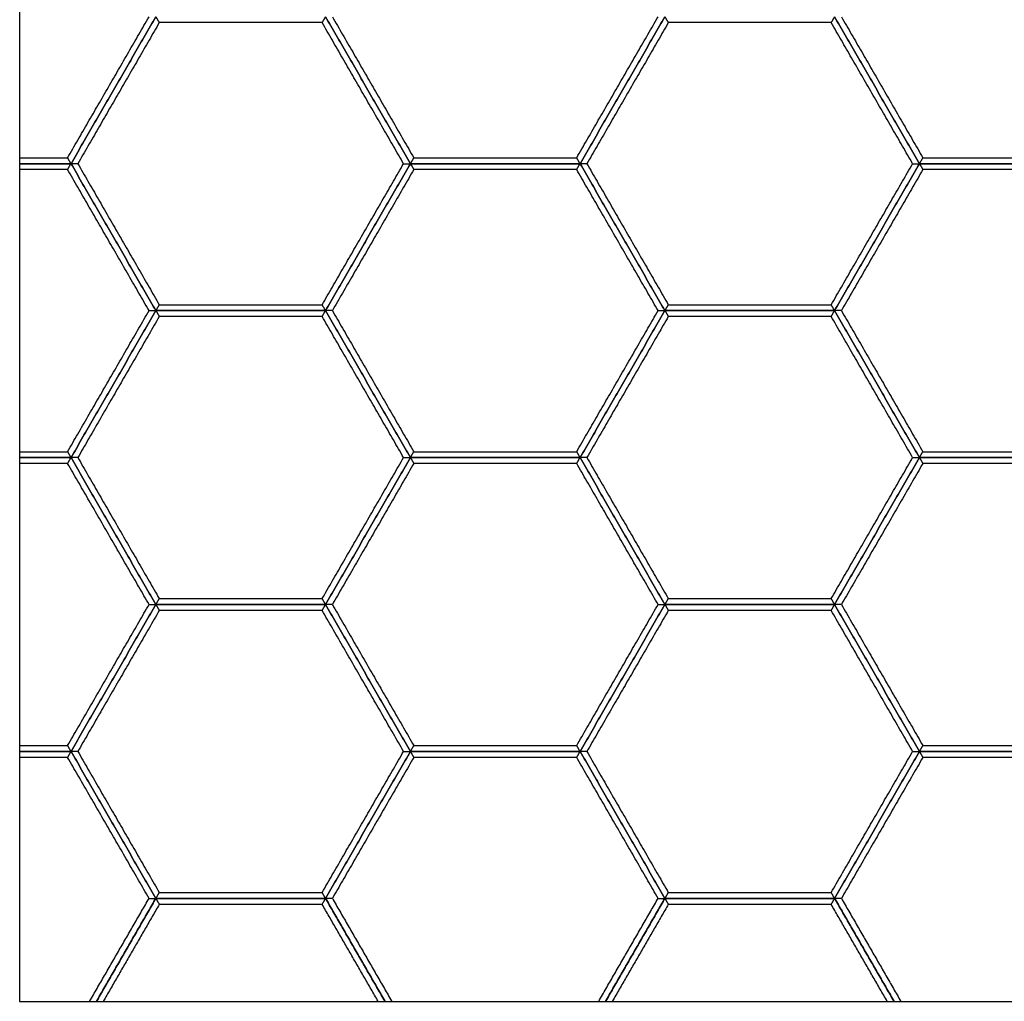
# Model space of a CAD drawing. Header units: millimetres. Extents: x 3126.21 to 3128.22, y 1979.2 to 1983.91.
# Tile 1 of 5: x 3126.21 to 3127.22, y 1979.2 to 1980.21. Entities that reach past the tile are written whole.
import ezdxf

# ---------------------------------------------------------------- set-up
doc = ezdxf.new("R2010")
doc.units = ezdxf.units.MM
doc.layers.add('Make2D', color=7, linetype='Continuous', true_color=0x000000)
doc.layers.add('Make2D$Visible$Curves', color=7, linetype='Continuous', true_color=0x000000)

# ---------------------------------------------------------------- blocks, each defined once
blk = doc.blocks.new('Clematis1')
at = {"layer": 'Make2D'}
blk.add_lwpolyline([(3126.2129, 1979.2036), (3128.2245, 1979.2036), (3128.2245, 1981.2152), (3126.2129, 1981.2152)], close=True, dxfattribs=at)
at = {"layer": 'Make2D$Visible$Curves', "color": 18, "lineweight": -3, "true_color": 0x000000}
for points, degree in [([(3126.2619, 1980.0653), (3126.3035, 1980.1374), (3126.3451, 1980.2094)], 2), ([(3126.2654, 1980.0593), (3126.3087, 1980.1344), (3126.352, 1980.2094)], 2), ([(3126.352, 1980.2094), (3126.3087, 1980.1344), (3126.2654, 1980.0593)], 2), ([(3126.352, 1980.2094), (3126.3522, 1980.2092), (3126.3524, 1980.2088), (3126.3528, 1980.2081), (3126.3532, 1980.2074), (3126.3536, 1980.2067), (3126.354, 1980.2061), (3126.3544, 1980.2054), (3126.3548, 1980.2047), (3126.3551, 1980.2041), (3126.3554, 1980.2036), (3126.3555, 1980.2034)], 3), ([(3126.5219, 1980.2034), (3126.522, 1980.2036), (3126.5223, 1980.2041), (3126.5227, 1980.2047), (3126.5231, 1980.2054), (3126.5234, 1980.2061), (3126.5238, 1980.2067), (3126.5242, 1980.2074), (3126.5246, 1980.2081), (3126.525, 1980.2088), (3126.5252, 1980.2092), (3126.5254, 1980.2094)], 3), ([(3126.5254, 1980.2094), (3126.5687, 1980.1344), (3126.612, 1980.0593)], 2), ([(3126.612, 1980.0593), (3126.5687, 1980.1344), (3126.5254, 1980.2094)], 2), ([(3126.5323, 1980.2094), (3126.5739, 1980.1374), (3126.6155, 1980.0653)], 2), ([(3126.7819, 1980.0653), (3126.8235, 1980.1374), (3126.8651, 1980.2094)], 2), ([(3126.7854, 1980.0593), (3126.8287, 1980.1344), (3126.872, 1980.2094)], 2), ([(3126.872, 1980.2094), (3126.8287, 1980.1344), (3126.7854, 1980.0593)], 2), ([(3126.872, 1980.2094), (3126.8722, 1980.2092), (3126.8724, 1980.2088), (3126.8728, 1980.2081), (3126.8732, 1980.2074), (3126.8736, 1980.2067), (3126.874, 1980.2061), (3126.8744, 1980.2054), (3126.8748, 1980.2047), (3126.8751, 1980.2041), (3126.8754, 1980.2036), (3126.8755, 1980.2034)], 3), ([(3127.0419, 1980.2034), (3127.042, 1980.2036), (3127.0423, 1980.2041), (3127.0427, 1980.2047), (3127.0431, 1980.2054), (3127.0434, 1980.2061), (3127.0438, 1980.2067), (3127.0442, 1980.2074), (3127.0446, 1980.2081), (3127.045, 1980.2088), (3127.0453, 1980.2092), (3127.0454, 1980.2094)], 3), ([(3127.0454, 1980.2094), (3127.0887, 1980.1344), (3127.132, 1980.0593)], 2), ([(3127.132, 1980.0593), (3127.0887, 1980.1344), (3127.0454, 1980.2094)], 2), ([(3127.0523, 1980.2094), (3127.0939, 1980.1374), (3127.1355, 1980.0653)], 2), ([(3126.3555, 1980.2034), (3126.3139, 1980.1313), (3126.2723, 1980.0593)], 2), ([(3126.5219, 1980.2034), (3126.4387, 1980.2034), (3126.3555, 1980.2034)], 2), ([(3126.6051, 1980.0593), (3126.5635, 1980.1313), (3126.5219, 1980.2034)], 2), ([(3126.8755, 1980.2034), (3126.8339, 1980.1313), (3126.7923, 1980.0593)], 2), ([(3127.0419, 1980.2034), (3126.9587, 1980.2034), (3126.8755, 1980.2034)], 2), ([(3127.1251, 1980.0593), (3127.0835, 1980.1313), (3127.0419, 1980.2034)], 2), ([(3126.2129, 1980.0653), (3126.2374, 1980.0653), (3126.2619, 1980.0653)], 2), ([(3126.2129, 1980.0593), (3126.2392, 1980.0593), (3126.2654, 1980.0593)], 2), ([(3126.2654, 1980.0593), (3126.2392, 1980.0593), (3126.2129, 1980.0593)], 2), ([(3126.2654, 1980.0593), (3126.2652, 1980.0595), (3126.265, 1980.06), (3126.2646, 1980.0607), (3126.2642, 1980.0613), (3126.2638, 1980.062), (3126.2634, 1980.0627), (3126.2631, 1980.0633), (3126.2627, 1980.064), (3126.2623, 1980.0647), (3126.262, 1980.0651), (3126.2619, 1980.0653)], 3), ([(3126.2619, 1980.0533), (3126.262, 1980.0535), (3126.2623, 1980.0539), (3126.2627, 1980.0546), (3126.2631, 1980.0553), (3126.2634, 1980.056), (3126.2638, 1980.0566), (3126.2642, 1980.0573), (3126.2646, 1980.058), (3126.265, 1980.0586), (3126.2652, 1980.0591), (3126.2654, 1980.0593)], 3), ([(3126.352, 1979.9092), (3126.3087, 1979.9843), (3126.2654, 1980.0593)], 2), ([(3126.2654, 1980.0593), (3126.3087, 1979.9843), (3126.352, 1979.9092)], 2), ([(3126.2723, 1980.0593), (3126.2721, 1980.0593), (3126.2716, 1980.0593), (3126.2708, 1980.0593), (3126.27, 1980.0593), (3126.2692, 1980.0593), (3126.2685, 1980.0593), (3126.2677, 1980.0593), (3126.2669, 1980.0593), (3126.2662, 1980.0593), (3126.2656, 1980.0593), (3126.2654, 1980.0593)], 3), ([(3126.2723, 1980.0593), (3126.3139, 1979.9873), (3126.3555, 1979.9152)], 2), ([(3126.5219, 1979.9152), (3126.5635, 1979.9873), (3126.6051, 1980.0593)], 2), ([(3126.5254, 1979.9092), (3126.5687, 1979.9843), (3126.612, 1980.0593)], 2), ([(3126.612, 1980.0593), (3126.5687, 1979.9843), (3126.5254, 1979.9092)], 2), ([(3126.6051, 1980.0593), (3126.6053, 1980.0593), (3126.6059, 1980.0593), (3126.6066, 1980.0593), (3126.6074, 1980.0593), (3126.6082, 1980.0593), (3126.6089, 1980.0593), (3126.6097, 1980.0593), (3126.6105, 1980.0593), (3126.6113, 1980.0593), (3126.6118, 1980.0593), (3126.612, 1980.0593)], 3), ([(3126.612, 1980.0593), (3126.6122, 1980.0595), (3126.6124, 1980.06), (3126.6128, 1980.0607), (3126.6132, 1980.0613), (3126.6136, 1980.062), (3126.614, 1980.0627), (3126.6144, 1980.0633), (3126.6148, 1980.064), (3126.6151, 1980.0647), (3126.6154, 1980.0651), (3126.6155, 1980.0653)], 3), ([(3126.612, 1980.0593), (3126.6987, 1980.0593), (3126.7854, 1980.0593)], 2), ([(3126.7854, 1980.0593), (3126.6987, 1980.0593), (3126.612, 1980.0593)], 2), ([(3126.612, 1980.0593), (3126.6122, 1980.0591), (3126.6124, 1980.0586), (3126.6128, 1980.058), (3126.6132, 1980.0573), (3126.6136, 1980.0566), (3126.614, 1980.056), (3126.6144, 1980.0553), (3126.6148, 1980.0546), (3126.6151, 1980.0539), (3126.6154, 1980.0535), (3126.6155, 1980.0533)], 3), ([(3126.6155, 1980.0653), (3126.6987, 1980.0653), (3126.7819, 1980.0653)], 2), ([(3126.7854, 1980.0593), (3126.7852, 1980.0595), (3126.785, 1980.06), (3126.7846, 1980.0607), (3126.7842, 1980.0613), (3126.7838, 1980.062), (3126.7834, 1980.0627), (3126.7831, 1980.0633), (3126.7827, 1980.064), (3126.7823, 1980.0647), (3126.782, 1980.0651), (3126.7819, 1980.0653)], 3), ([(3126.7819, 1980.0533), (3126.782, 1980.0535), (3126.7823, 1980.0539), (3126.7827, 1980.0546), (3126.7831, 1980.0553), (3126.7834, 1980.056), (3126.7838, 1980.0566), (3126.7842, 1980.0573), (3126.7846, 1980.058), (3126.785, 1980.0586), (3126.7852, 1980.0591), (3126.7854, 1980.0593)], 3), ([(3126.872, 1979.9092), (3126.8287, 1979.9843), (3126.7854, 1980.0593)], 2), ([(3126.7854, 1980.0593), (3126.8287, 1979.9843), (3126.872, 1979.9092)], 2), ([(3126.7923, 1980.0593), (3126.7921, 1980.0593), (3126.7916, 1980.0593), (3126.7908, 1980.0593), (3126.79, 1980.0593), (3126.7893, 1980.0593), (3126.7885, 1980.0593), (3126.7877, 1980.0593), (3126.7869, 1980.0593), (3126.7862, 1980.0593), (3126.7856, 1980.0593), (3126.7854, 1980.0593)], 3), ([(3126.7923, 1980.0593), (3126.8339, 1979.9873), (3126.8755, 1979.9152)], 2), ([(3127.0419, 1979.9152), (3127.0835, 1979.9873), (3127.1251, 1980.0593)], 2), ([(3127.0454, 1979.9092), (3127.0887, 1979.9843), (3127.132, 1980.0593)], 2), ([(3127.132, 1980.0593), (3127.0887, 1979.9843), (3127.0454, 1979.9092)], 2), ([(3127.1251, 1980.0593), (3127.1253, 1980.0593), (3127.1259, 1980.0593), (3127.1266, 1980.0593), (3127.1274, 1980.0593), (3127.1282, 1980.0593), (3127.129, 1980.0593), (3127.1297, 1980.0593), (3127.1305, 1980.0593), (3127.1313, 1980.0593), (3127.1318, 1980.0593), (3127.132, 1980.0593)], 3), ([(3127.132, 1980.0593), (3127.1322, 1980.0595), (3127.1324, 1980.06), (3127.1328, 1980.0607), (3127.1332, 1980.0613), (3127.1336, 1980.062), (3127.134, 1980.0627), (3127.1344, 1980.0633), (3127.1348, 1980.064), (3127.1351, 1980.0647), (3127.1354, 1980.0651), (3127.1355, 1980.0653)], 3), ([(3127.132, 1980.0593), (3127.2187, 1980.0593), (3127.3054, 1980.0593)], 2), ([(3127.3054, 1980.0593), (3127.2187, 1980.0593), (3127.132, 1980.0593)], 2), ([(3127.132, 1980.0593), (3127.1322, 1980.0591), (3127.1324, 1980.0586), (3127.1328, 1980.058), (3127.1332, 1980.0573), (3127.1336, 1980.0566), (3127.134, 1980.056), (3127.1344, 1980.0553), (3127.1348, 1980.0546), (3127.1351, 1980.0539), (3127.1354, 1980.0535), (3127.1355, 1980.0533)], 3), ([(3127.1355, 1980.0653), (3127.2187, 1980.0653), (3127.3019, 1980.0653)], 2), ([(3126.2619, 1980.0533), (3126.2374, 1980.0533), (3126.2129, 1980.0533)], 2), ([(3126.3451, 1979.9092), (3126.3035, 1979.9812), (3126.2619, 1980.0533)], 2), ([(3126.6155, 1980.0533), (3126.5739, 1979.9812), (3126.5323, 1979.9092)], 2), ([(3126.7819, 1980.0533), (3126.6987, 1980.0533), (3126.6155, 1980.0533)], 2), ([(3126.8651, 1979.9092), (3126.8235, 1979.9812), (3126.7819, 1980.0533)], 2), ([(3127.1355, 1980.0533), (3127.0939, 1979.9812), (3127.0523, 1979.9092)], 2), ([(3127.3019, 1980.0533), (3127.2187, 1980.0533), (3127.1355, 1980.0533)], 2), ([(3126.2619, 1979.7651), (3126.3035, 1979.8372), (3126.3451, 1979.9092)], 2), ([(3126.2654, 1979.7591), (3126.3087, 1979.8341), (3126.352, 1979.9092)], 2), ([(3126.352, 1979.9092), (3126.3087, 1979.8341), (3126.2654, 1979.7591)], 2), ([(3126.3451, 1979.9092), (3126.3453, 1979.9092), (3126.3458, 1979.9092), (3126.3466, 1979.9092), (3126.3474, 1979.9092), (3126.3482, 1979.9092), (3126.3489, 1979.9092), (3126.3497, 1979.9092), (3126.3505, 1979.9092), (3126.3513, 1979.9092), (3126.3518, 1979.9092), (3126.352, 1979.9092)], 3), ([(3126.352, 1979.9092), (3126.3522, 1979.9094), (3126.3524, 1979.9099), (3126.3528, 1979.9105), (3126.3532, 1979.9112), (3126.3536, 1979.9119), (3126.354, 1979.9126), (3126.3544, 1979.9132), (3126.3548, 1979.9139), (3126.3551, 1979.9146), (3126.3554, 1979.915), (3126.3555, 1979.9152)], 3), ([(3126.5254, 1979.9092), (3126.4387, 1979.9092), (3126.352, 1979.9092)], 2), ([(3126.352, 1979.9092), (3126.3522, 1979.909), (3126.3524, 1979.9085), (3126.3528, 1979.9079), (3126.3532, 1979.9072), (3126.3536, 1979.9065), (3126.354, 1979.9058), (3126.3544, 1979.9052), (3126.3548, 1979.9045), (3126.3551, 1979.9038), (3126.3554, 1979.9034), (3126.3555, 1979.9032)], 3), ([(3126.352, 1979.9092), (3126.4387, 1979.9092), (3126.5254, 1979.9092)], 2), ([(3126.3555, 1979.9152), (3126.4387, 1979.9152), (3126.5219, 1979.9152)], 2), ([(3126.5254, 1979.9092), (3126.5252, 1979.9094), (3126.525, 1979.9099), (3126.5246, 1979.9105), (3126.5242, 1979.9112), (3126.5238, 1979.9119), (3126.5234, 1979.9126), (3126.5231, 1979.9132), (3126.5227, 1979.9139), (3126.5223, 1979.9146), (3126.522, 1979.915), (3126.5219, 1979.9152)], 3), ([(3126.5219, 1979.9032), (3126.522, 1979.9034), (3126.5223, 1979.9038), (3126.5227, 1979.9045), (3126.5231, 1979.9052), (3126.5234, 1979.9058), (3126.5238, 1979.9065), (3126.5242, 1979.9072), (3126.5246, 1979.9079), (3126.525, 1979.9085), (3126.5252, 1979.909), (3126.5254, 1979.9092)], 3), ([(3126.612, 1979.7591), (3126.5687, 1979.8341), (3126.5254, 1979.9092)], 2), ([(3126.5254, 1979.9092), (3126.5687, 1979.8341), (3126.612, 1979.7591)], 2), ([(3126.5323, 1979.9092), (3126.5321, 1979.9092), (3126.5316, 1979.9092), (3126.5308, 1979.9092), (3126.53, 1979.9092), (3126.5292, 1979.9092), (3126.5285, 1979.9092), (3126.5277, 1979.9092), (3126.5269, 1979.9092), (3126.5262, 1979.9092), (3126.5256, 1979.9092), (3126.5254, 1979.9092)], 3), ([(3126.5323, 1979.9092), (3126.5739, 1979.8372), (3126.6155, 1979.7651)], 2), ([(3126.7819, 1979.7651), (3126.8235, 1979.8372), (3126.8651, 1979.9092)], 2), ([(3126.7854, 1979.7591), (3126.8287, 1979.8341), (3126.872, 1979.9092)], 2), ([(3126.872, 1979.9092), (3126.8287, 1979.8341), (3126.7854, 1979.7591)], 2), ([(3126.8651, 1979.9092), (3126.8653, 1979.9092), (3126.8659, 1979.9092), (3126.8666, 1979.9092), (3126.8674, 1979.9092), (3126.8682, 1979.9092), (3126.8689, 1979.9092), (3126.8697, 1979.9092), (3126.8705, 1979.9092), (3126.8713, 1979.9092), (3126.8718, 1979.9092), (3126.872, 1979.9092)], 3), ([(3126.872, 1979.9092), (3126.8722, 1979.9094), (3126.8724, 1979.9099), (3126.8728, 1979.9105), (3126.8732, 1979.9112), (3126.8736, 1979.9119), (3126.874, 1979.9126), (3126.8744, 1979.9132), (3126.8748, 1979.9139), (3126.8751, 1979.9146), (3126.8754, 1979.915), (3126.8755, 1979.9152)], 3), ([(3127.0454, 1979.9092), (3126.9587, 1979.9092), (3126.872, 1979.9092)], 2), ([(3126.872, 1979.9092), (3126.8722, 1979.909), (3126.8724, 1979.9085), (3126.8728, 1979.9079), (3126.8732, 1979.9072), (3126.8736, 1979.9065), (3126.874, 1979.9058), (3126.8744, 1979.9052), (3126.8748, 1979.9045), (3126.8751, 1979.9038), (3126.8754, 1979.9034), (3126.8755, 1979.9032)], 3), ([(3126.872, 1979.9092), (3126.9587, 1979.9092), (3127.0454, 1979.9092)], 2), ([(3126.8755, 1979.9152), (3126.9587, 1979.9152), (3127.0419, 1979.9152)], 2), ([(3127.0454, 1979.9092), (3127.0453, 1979.9094), (3127.045, 1979.9099), (3127.0446, 1979.9105), (3127.0442, 1979.9112), (3127.0438, 1979.9119), (3127.0434, 1979.9126), (3127.0431, 1979.9132), (3127.0427, 1979.9139), (3127.0423, 1979.9146), (3127.042, 1979.915), (3127.0419, 1979.9152)], 3), ([(3127.0419, 1979.9032), (3127.042, 1979.9034), (3127.0423, 1979.9038), (3127.0427, 1979.9045), (3127.0431, 1979.9052), (3127.0434, 1979.9058), (3127.0438, 1979.9065), (3127.0442, 1979.9072), (3127.0446, 1979.9079), (3127.045, 1979.9085), (3127.0453, 1979.909), (3127.0454, 1979.9092)], 3), ([(3127.132, 1979.7591), (3127.0887, 1979.8341), (3127.0454, 1979.9092)], 2), ([(3127.0454, 1979.9092), (3127.0887, 1979.8341), (3127.132, 1979.7591)], 2), ([(3127.0523, 1979.9092), (3127.0521, 1979.9092), (3127.0516, 1979.9092), (3127.0508, 1979.9092), (3127.05, 1979.9092), (3127.0493, 1979.9092), (3127.0485, 1979.9092), (3127.0477, 1979.9092), (3127.0469, 1979.9092), (3127.0462, 1979.9092), (3127.0456, 1979.9092), (3127.0454, 1979.9092)], 3), ([(3127.0523, 1979.9092), (3127.0939, 1979.8372), (3127.1355, 1979.7651)], 2), ([(3126.3555, 1979.9032), (3126.3139, 1979.8311), (3126.2723, 1979.7591)], 2), ([(3126.5219, 1979.9032), (3126.4387, 1979.9032), (3126.3555, 1979.9032)], 2), ([(3126.6051, 1979.7591), (3126.5635, 1979.8311), (3126.5219, 1979.9032)], 2), ([(3126.8755, 1979.9032), (3126.8339, 1979.8311), (3126.7923, 1979.7591)], 2), ([(3127.0419, 1979.9032), (3126.9587, 1979.9032), (3126.8755, 1979.9032)], 2), ([(3127.1251, 1979.7591), (3127.0835, 1979.8311), (3127.0419, 1979.9032)], 2), ([(3126.2129, 1979.7651), (3126.2374, 1979.7651), (3126.2619, 1979.7651)], 2), ([(3126.2129, 1979.7591), (3126.2392, 1979.7591), (3126.2654, 1979.7591)], 2), ([(3126.2654, 1979.7591), (3126.2392, 1979.7591), (3126.2129, 1979.7591)], 2), ([(3126.2654, 1979.7591), (3126.2652, 1979.7593), (3126.265, 1979.7598), (3126.2646, 1979.7604), (3126.2642, 1979.7611), (3126.2638, 1979.7618), (3126.2634, 1979.7624), (3126.2631, 1979.7631), (3126.2627, 1979.7638), (3126.2623, 1979.7645), (3126.262, 1979.7649), (3126.2619, 1979.7651)], 3), ([(3126.2619, 1979.7531), (3126.262, 1979.7533), (3126.2623, 1979.7537), (3126.2627, 1979.7544), (3126.2631, 1979.7551), (3126.2634, 1979.7557), (3126.2638, 1979.7564), (3126.2642, 1979.7571), (3126.2646, 1979.7577), (3126.265, 1979.7584), (3126.2652, 1979.7589), (3126.2654, 1979.7591)], 3), ([(3126.2654, 1979.7591), (3126.3087, 1979.684), (3126.352, 1979.609)], 2), ([(3126.2723, 1979.7591), (3126.2721, 1979.7591), (3126.2716, 1979.7591), (3126.2708, 1979.7591), (3126.27, 1979.7591), (3126.2692, 1979.7591), (3126.2685, 1979.7591), (3126.2677, 1979.7591), (3126.2669, 1979.7591), (3126.2662, 1979.7591), (3126.2656, 1979.7591), (3126.2654, 1979.7591)], 3), ([(3126.352, 1979.609), (3126.3087, 1979.684), (3126.2654, 1979.7591)], 2), ([(3126.2723, 1979.7591), (3126.3139, 1979.687), (3126.3555, 1979.615)], 2), ([(3126.5219, 1979.615), (3126.5635, 1979.687), (3126.6051, 1979.7591)], 2), ([(3126.5254, 1979.609), (3126.5687, 1979.684), (3126.612, 1979.7591)], 2), ([(3126.612, 1979.7591), (3126.5687, 1979.684), (3126.5254, 1979.609)], 2), ([(3126.6051, 1979.7591), (3126.6053, 1979.7591), (3126.6059, 1979.7591), (3126.6066, 1979.7591), (3126.6074, 1979.7591), (3126.6082, 1979.7591), (3126.6089, 1979.7591), (3126.6097, 1979.7591), (3126.6105, 1979.7591), (3126.6113, 1979.7591), (3126.6118, 1979.7591), (3126.612, 1979.7591)], 3), ([(3126.612, 1979.7591), (3126.6122, 1979.7593), (3126.6124, 1979.7598), (3126.6128, 1979.7604), (3126.6132, 1979.7611), (3126.6136, 1979.7618), (3126.614, 1979.7624), (3126.6144, 1979.7631), (3126.6148, 1979.7638), (3126.6151, 1979.7645), (3126.6154, 1979.7649), (3126.6155, 1979.7651)], 3), ([(3126.612, 1979.7591), (3126.6987, 1979.7591), (3126.7854, 1979.7591)], 2), ([(3126.7854, 1979.7591), (3126.6987, 1979.7591), (3126.612, 1979.7591)], 2), ([(3126.612, 1979.7591), (3126.6122, 1979.7589), (3126.6124, 1979.7584), (3126.6128, 1979.7577), (3126.6132, 1979.7571), (3126.6136, 1979.7564), (3126.614, 1979.7557), (3126.6144, 1979.7551), (3126.6148, 1979.7544), (3126.6151, 1979.7537), (3126.6154, 1979.7533), (3126.6155, 1979.7531)], 3), ([(3126.6155, 1979.7651), (3126.6987, 1979.7651), (3126.7819, 1979.7651)], 2), ([(3126.7854, 1979.7591), (3126.7852, 1979.7593), (3126.785, 1979.7598), (3126.7846, 1979.7604), (3126.7842, 1979.7611), (3126.7838, 1979.7618), (3126.7834, 1979.7624), (3126.7831, 1979.7631), (3126.7827, 1979.7638), (3126.7823, 1979.7645), (3126.782, 1979.7649), (3126.7819, 1979.7651)], 3), ([(3126.7819, 1979.7531), (3126.782, 1979.7533), (3126.7823, 1979.7537), (3126.7827, 1979.7544), (3126.7831, 1979.7551), (3126.7834, 1979.7557), (3126.7838, 1979.7564), (3126.7842, 1979.7571), (3126.7846, 1979.7577), (3126.785, 1979.7584), (3126.7852, 1979.7589), (3126.7854, 1979.7591)], 3), ([(3126.7854, 1979.7591), (3126.8287, 1979.684), (3126.872, 1979.609)], 2), ([(3126.7923, 1979.7591), (3126.7921, 1979.7591), (3126.7916, 1979.7591), (3126.7908, 1979.7591), (3126.79, 1979.7591), (3126.7893, 1979.7591), (3126.7885, 1979.7591), (3126.7877, 1979.7591), (3126.7869, 1979.7591), (3126.7862, 1979.7591), (3126.7856, 1979.7591), (3126.7854, 1979.7591)], 3), ([(3126.872, 1979.609), (3126.8287, 1979.684), (3126.7854, 1979.7591)], 2), ([(3126.7923, 1979.7591), (3126.8339, 1979.687), (3126.8755, 1979.615)], 2), ([(3127.0419, 1979.615), (3127.0835, 1979.687), (3127.1251, 1979.7591)], 2), ([(3127.0454, 1979.609), (3127.0887, 1979.684), (3127.132, 1979.7591)], 2), ([(3127.132, 1979.7591), (3127.0887, 1979.684), (3127.0454, 1979.609)], 2), ([(3127.1251, 1979.7591), (3127.1253, 1979.7591), (3127.1259, 1979.7591), (3127.1266, 1979.7591), (3127.1274, 1979.7591), (3127.1282, 1979.7591), (3127.129, 1979.7591), (3127.1297, 1979.7591), (3127.1305, 1979.7591), (3127.1313, 1979.7591), (3127.1318, 1979.7591), (3127.132, 1979.7591)], 3), ([(3127.132, 1979.7591), (3127.1322, 1979.7593), (3127.1324, 1979.7598), (3127.1328, 1979.7604), (3127.1332, 1979.7611), (3127.1336, 1979.7618), (3127.134, 1979.7624), (3127.1344, 1979.7631), (3127.1348, 1979.7638), (3127.1351, 1979.7645), (3127.1354, 1979.7649), (3127.1355, 1979.7651)], 3), ([(3127.132, 1979.7591), (3127.2187, 1979.7591), (3127.3054, 1979.7591)], 2), ([(3127.3054, 1979.7591), (3127.2187, 1979.7591), (3127.132, 1979.7591)], 2), ([(3127.132, 1979.7591), (3127.1322, 1979.7589), (3127.1324, 1979.7584), (3127.1328, 1979.7577), (3127.1332, 1979.7571), (3127.1336, 1979.7564), (3127.134, 1979.7557), (3127.1344, 1979.7551), (3127.1348, 1979.7544), (3127.1351, 1979.7537), (3127.1354, 1979.7533), (3127.1355, 1979.7531)], 3), ([(3127.1355, 1979.7651), (3127.2187, 1979.7651), (3127.3019, 1979.7651)], 2), ([(3126.2619, 1979.7531), (3126.2374, 1979.7531), (3126.2129, 1979.7531)], 2), ([(3126.3451, 1979.609), (3126.3035, 1979.681), (3126.2619, 1979.7531)], 2), ([(3126.6155, 1979.7531), (3126.5739, 1979.681), (3126.5323, 1979.609)], 2), ([(3126.7819, 1979.7531), (3126.6987, 1979.7531), (3126.6155, 1979.7531)], 2), ([(3126.8651, 1979.609), (3126.8235, 1979.681), (3126.7819, 1979.7531)], 2), ([(3127.1355, 1979.7531), (3127.0939, 1979.681), (3127.0523, 1979.609)], 2), ([(3127.3019, 1979.7531), (3127.2187, 1979.7531), (3127.1355, 1979.7531)], 2), ([(3126.352, 1979.609), (3126.3522, 1979.6092), (3126.3524, 1979.6096), (3126.3528, 1979.6103), (3126.3532, 1979.611), (3126.3536, 1979.6117), (3126.354, 1979.6123), (3126.3544, 1979.613), (3126.3548, 1979.6137), (3126.3551, 1979.6143), (3126.3554, 1979.6148), (3126.3555, 1979.615)], 3), ([(3126.3555, 1979.615), (3126.4387, 1979.615), (3126.5219, 1979.615)], 2), ([(3126.5254, 1979.609), (3126.5252, 1979.6092), (3126.525, 1979.6096), (3126.5246, 1979.6103), (3126.5242, 1979.611), (3126.5238, 1979.6117), (3126.5234, 1979.6123), (3126.5231, 1979.613), (3126.5227, 1979.6137), (3126.5223, 1979.6143), (3126.522, 1979.6148), (3126.5219, 1979.615)], 3), ([(3126.872, 1979.609), (3126.8722, 1979.6092), (3126.8724, 1979.6096), (3126.8728, 1979.6103), (3126.8732, 1979.611), (3126.8736, 1979.6117), (3126.874, 1979.6123), (3126.8744, 1979.613), (3126.8748, 1979.6137), (3126.8751, 1979.6143), (3126.8754, 1979.6148), (3126.8755, 1979.615)], 3), ([(3126.8755, 1979.615), (3126.9587, 1979.615), (3127.0419, 1979.615)], 2), ([(3127.0454, 1979.609), (3127.0453, 1979.6092), (3127.045, 1979.6096), (3127.0446, 1979.6103), (3127.0442, 1979.611), (3127.0438, 1979.6117), (3127.0434, 1979.6123), (3127.0431, 1979.613), (3127.0427, 1979.6137), (3127.0423, 1979.6143), (3127.042, 1979.6148), (3127.0419, 1979.615)], 3), ([(3126.2619, 1979.4649), (3126.3035, 1979.5369), (3126.3451, 1979.609)], 2), ([(3126.2654, 1979.4589), (3126.3087, 1979.5339), (3126.352, 1979.609)], 2), ([(3126.352, 1979.609), (3126.3087, 1979.5339), (3126.2654, 1979.4589)], 2), ([(3126.3451, 1979.609), (3126.3453, 1979.609), (3126.3458, 1979.609), (3126.3466, 1979.609), (3126.3474, 1979.609), (3126.3482, 1979.609), (3126.3489, 1979.609), (3126.3497, 1979.609), (3126.3505, 1979.609), (3126.3513, 1979.609), (3126.3518, 1979.609), (3126.352, 1979.609)], 3), ([(3126.352, 1979.609), (3126.4387, 1979.609), (3126.5254, 1979.609)], 2), ([(3126.5254, 1979.609), (3126.4387, 1979.609), (3126.352, 1979.609)], 2), ([(3126.352, 1979.609), (3126.3522, 1979.6088), (3126.3524, 1979.6083), (3126.3528, 1979.6076), (3126.3532, 1979.607), (3126.3536, 1979.6063), (3126.354, 1979.6056), (3126.3544, 1979.605), (3126.3548, 1979.6043), (3126.3551, 1979.6036), (3126.3554, 1979.6032), (3126.3555, 1979.6029)], 3), ([(3126.5219, 1979.6029), (3126.522, 1979.6032), (3126.5223, 1979.6036), (3126.5227, 1979.6043), (3126.5231, 1979.605), (3126.5234, 1979.6056), (3126.5238, 1979.6063), (3126.5242, 1979.607), (3126.5246, 1979.6076), (3126.525, 1979.6083), (3126.5252, 1979.6088), (3126.5254, 1979.609)], 3), ([(3126.5254, 1979.609), (3126.5687, 1979.5339), (3126.612, 1979.4589)], 2), ([(3126.5323, 1979.609), (3126.5321, 1979.609), (3126.5316, 1979.609), (3126.5308, 1979.609), (3126.53, 1979.609), (3126.5292, 1979.609), (3126.5285, 1979.609), (3126.5277, 1979.609), (3126.5269, 1979.609), (3126.5262, 1979.609), (3126.5256, 1979.609), (3126.5254, 1979.609)], 3), ([(3126.612, 1979.4589), (3126.5687, 1979.5339), (3126.5254, 1979.609)], 2), ([(3126.5323, 1979.609), (3126.5739, 1979.5369), (3126.6155, 1979.4649)], 2), ([(3126.7819, 1979.4649), (3126.8235, 1979.5369), (3126.8651, 1979.609)], 2), ([(3126.7854, 1979.4589), (3126.8287, 1979.5339), (3126.872, 1979.609)], 2), ([(3126.872, 1979.609), (3126.8287, 1979.5339), (3126.7854, 1979.4589)], 2), ([(3126.8651, 1979.609), (3126.8653, 1979.609), (3126.8659, 1979.609), (3126.8666, 1979.609), (3126.8674, 1979.609), (3126.8682, 1979.609), (3126.8689, 1979.609), (3126.8697, 1979.609), (3126.8705, 1979.609), (3126.8713, 1979.609), (3126.8718, 1979.609), (3126.872, 1979.609)], 3), ([(3126.872, 1979.609), (3126.9587, 1979.609), (3127.0454, 1979.609)], 2), ([(3127.0454, 1979.609), (3126.9587, 1979.609), (3126.872, 1979.609)], 2), ([(3126.872, 1979.609), (3126.8722, 1979.6088), (3126.8724, 1979.6083), (3126.8728, 1979.6076), (3126.8732, 1979.607), (3126.8736, 1979.6063), (3126.874, 1979.6056), (3126.8744, 1979.605), (3126.8748, 1979.6043), (3126.8751, 1979.6036), (3126.8754, 1979.6032), (3126.8755, 1979.6029)], 3), ([(3127.0419, 1979.6029), (3127.042, 1979.6032), (3127.0423, 1979.6036), (3127.0427, 1979.6043), (3127.0431, 1979.605), (3127.0434, 1979.6056), (3127.0438, 1979.6063), (3127.0442, 1979.607), (3127.0446, 1979.6076), (3127.045, 1979.6083), (3127.0453, 1979.6088), (3127.0454, 1979.609)], 3), ([(3127.0454, 1979.609), (3127.0887, 1979.5339), (3127.132, 1979.4589)], 2), ([(3127.0523, 1979.609), (3127.0521, 1979.609), (3127.0516, 1979.609), (3127.0508, 1979.609), (3127.05, 1979.609), (3127.0493, 1979.609), (3127.0485, 1979.609), (3127.0477, 1979.609), (3127.0469, 1979.609), (3127.0462, 1979.609), (3127.0456, 1979.609), (3127.0454, 1979.609)], 3), ([(3127.132, 1979.4589), (3127.0887, 1979.5339), (3127.0454, 1979.609)], 2), ([(3127.0523, 1979.609), (3127.0939, 1979.5369), (3127.1355, 1979.4649)], 2), ([(3126.3555, 1979.6029), (3126.3139, 1979.5309), (3126.2723, 1979.4589)], 2), ([(3126.5219, 1979.6029), (3126.4387, 1979.6029), (3126.3555, 1979.6029)], 2), ([(3126.6051, 1979.4589), (3126.5635, 1979.5309), (3126.5219, 1979.6029)], 2), ([(3126.8755, 1979.6029), (3126.8339, 1979.5309), (3126.7923, 1979.4589)], 2), ([(3127.0419, 1979.6029), (3126.9587, 1979.6029), (3126.8755, 1979.6029)], 2), ([(3127.1251, 1979.4589), (3127.0835, 1979.5309), (3127.0419, 1979.6029)], 2), ([(3126.2129, 1979.4649), (3126.2374, 1979.4649), (3126.2619, 1979.4649)], 2), ([(3126.2654, 1979.4589), (3126.2652, 1979.4591), (3126.265, 1979.4595), (3126.2646, 1979.4602), (3126.2642, 1979.4609), (3126.2638, 1979.4615), (3126.2634, 1979.4622), (3126.2631, 1979.4629), (3126.2627, 1979.4636), (3126.2623, 1979.4642), (3126.262, 1979.4647), (3126.2619, 1979.4649)], 3), ([(3126.612, 1979.4589), (3126.6122, 1979.4591), (3126.6124, 1979.4595), (3126.6128, 1979.4602), (3126.6132, 1979.4609), (3126.6136, 1979.4615), (3126.614, 1979.4622), (3126.6144, 1979.4629), (3126.6148, 1979.4636), (3126.6151, 1979.4642), (3126.6154, 1979.4647), (3126.6155, 1979.4649)], 3), ([(3126.6155, 1979.4649), (3126.6987, 1979.4649), (3126.7819, 1979.4649)], 2), ([(3126.7854, 1979.4589), (3126.7852, 1979.4591), (3126.785, 1979.4595), (3126.7846, 1979.4602), (3126.7842, 1979.4609), (3126.7838, 1979.4615), (3126.7834, 1979.4622), (3126.7831, 1979.4629), (3126.7827, 1979.4636), (3126.7823, 1979.4642), (3126.782, 1979.4647), (3126.7819, 1979.4649)], 3), ([(3127.132, 1979.4589), (3127.1322, 1979.4591), (3127.1324, 1979.4595), (3127.1328, 1979.4602), (3127.1332, 1979.4609), (3127.1336, 1979.4615), (3127.134, 1979.4622), (3127.1344, 1979.4629), (3127.1348, 1979.4636), (3127.1351, 1979.4642), (3127.1354, 1979.4647), (3127.1355, 1979.4649)], 3), ([(3127.1355, 1979.4649), (3127.2187, 1979.4649), (3127.3019, 1979.4649)], 2), ([(3126.2129, 1979.4589), (3126.2392, 1979.4589), (3126.2654, 1979.4589)], 2), ([(3126.2654, 1979.4589), (3126.2392, 1979.4589), (3126.2129, 1979.4589)], 2), ([(3126.2619, 1979.4528), (3126.262, 1979.4531), (3126.2623, 1979.4535), (3126.2627, 1979.4542), (3126.2631, 1979.4548), (3126.2634, 1979.4555), (3126.2638, 1979.4562), (3126.2642, 1979.4569), (3126.2646, 1979.4575), (3126.265, 1979.4582), (3126.2652, 1979.4586), (3126.2654, 1979.4589)], 3), ([(3126.352, 1979.3088), (3126.3087, 1979.3838), (3126.2654, 1979.4589)], 2), ([(3126.2654, 1979.4589), (3126.3087, 1979.3838), (3126.352, 1979.3088)], 2), ([(3126.2723, 1979.4589), (3126.2721, 1979.4589), (3126.2716, 1979.4589), (3126.2708, 1979.4589), (3126.27, 1979.4589), (3126.2692, 1979.4589), (3126.2685, 1979.4589), (3126.2677, 1979.4589), (3126.2669, 1979.4589), (3126.2662, 1979.4589), (3126.2656, 1979.4589), (3126.2654, 1979.4589)], 3), ([(3126.2723, 1979.4589), (3126.3139, 1979.3868), (3126.3555, 1979.3148)], 2), ([(3126.5219, 1979.3148), (3126.5635, 1979.3868), (3126.6051, 1979.4589)], 2), ([(3126.5254, 1979.3088), (3126.5687, 1979.3838), (3126.612, 1979.4589)], 2), ([(3126.612, 1979.4589), (3126.5687, 1979.3838), (3126.5254, 1979.3088)], 2), ([(3126.6051, 1979.4589), (3126.6053, 1979.4589), (3126.6059, 1979.4589), (3126.6066, 1979.4589), (3126.6074, 1979.4589), (3126.6082, 1979.4589), (3126.6089, 1979.4589), (3126.6097, 1979.4589), (3126.6105, 1979.4589), (3126.6113, 1979.4589), (3126.6118, 1979.4589), (3126.612, 1979.4589)], 3), ([(3126.612, 1979.4589), (3126.6987, 1979.4589), (3126.7854, 1979.4589)], 2), ([(3126.7854, 1979.4589), (3126.6987, 1979.4589), (3126.612, 1979.4589)], 2), ([(3126.612, 1979.4589), (3126.6122, 1979.4586), (3126.6124, 1979.4582), (3126.6128, 1979.4575), (3126.6132, 1979.4569), (3126.6136, 1979.4562), (3126.614, 1979.4555), (3126.6144, 1979.4548), (3126.6148, 1979.4542), (3126.6151, 1979.4535), (3126.6154, 1979.4531), (3126.6155, 1979.4528)], 3), ([(3126.7819, 1979.4528), (3126.782, 1979.4531), (3126.7823, 1979.4535), (3126.7827, 1979.4542), (3126.7831, 1979.4548), (3126.7834, 1979.4555), (3126.7838, 1979.4562), (3126.7842, 1979.4569), (3126.7846, 1979.4575), (3126.785, 1979.4582), (3126.7852, 1979.4586), (3126.7854, 1979.4589)], 3), ([(3126.872, 1979.3088), (3126.8287, 1979.3838), (3126.7854, 1979.4589)], 2), ([(3126.7854, 1979.4589), (3126.8287, 1979.3838), (3126.872, 1979.3088)], 2), ([(3126.7923, 1979.4589), (3126.7921, 1979.4589), (3126.7916, 1979.4589), (3126.7908, 1979.4589), (3126.79, 1979.4589), (3126.7893, 1979.4589), (3126.7885, 1979.4589), (3126.7877, 1979.4589), (3126.7869, 1979.4589), (3126.7862, 1979.4589), (3126.7856, 1979.4589), (3126.7854, 1979.4589)], 3), ([(3126.7923, 1979.4589), (3126.8339, 1979.3868), (3126.8755, 1979.3148)], 2), ([(3127.0419, 1979.3148), (3127.0835, 1979.3868), (3127.1251, 1979.4589)], 2), ([(3127.0454, 1979.3088), (3127.0887, 1979.3838), (3127.132, 1979.4589)], 2), ([(3127.132, 1979.4589), (3127.0887, 1979.3838), (3127.0454, 1979.3088)], 2), ([(3127.1251, 1979.4589), (3127.1253, 1979.4589), (3127.1259, 1979.4589), (3127.1266, 1979.4589), (3127.1274, 1979.4589), (3127.1282, 1979.4589), (3127.129, 1979.4589), (3127.1297, 1979.4589), (3127.1305, 1979.4589), (3127.1313, 1979.4589), (3127.1318, 1979.4589), (3127.132, 1979.4589)], 3), ([(3127.132, 1979.4589), (3127.2187, 1979.4589), (3127.3054, 1979.4589)], 2), ([(3127.3054, 1979.4589), (3127.2187, 1979.4589), (3127.132, 1979.4589)], 2), ([(3127.132, 1979.4589), (3127.1322, 1979.4586), (3127.1324, 1979.4582), (3127.1328, 1979.4575), (3127.1332, 1979.4569), (3127.1336, 1979.4562), (3127.134, 1979.4555), (3127.1344, 1979.4548), (3127.1348, 1979.4542), (3127.1351, 1979.4535), (3127.1354, 1979.4531), (3127.1355, 1979.4528)], 3), ([(3126.2619, 1979.4528), (3126.2374, 1979.4528), (3126.2129, 1979.4528)], 2), ([(3126.3451, 1979.3088), (3126.3035, 1979.3808), (3126.2619, 1979.4528)], 2), ([(3126.6155, 1979.4528), (3126.5739, 1979.3808), (3126.5323, 1979.3088)], 2), ([(3126.7819, 1979.4528), (3126.6987, 1979.4528), (3126.6155, 1979.4528)], 2), ([(3126.8651, 1979.3088), (3126.8235, 1979.3808), (3126.7819, 1979.4528)], 2), ([(3127.1355, 1979.4528), (3127.0939, 1979.3808), (3127.0523, 1979.3088)], 2), ([(3127.3019, 1979.4528), (3127.2187, 1979.4528), (3127.1355, 1979.4528)], 2), ([(3126.352, 1979.3088), (3126.3522, 1979.309), (3126.3524, 1979.3094), (3126.3528, 1979.3101), (3126.3532, 1979.3108), (3126.3536, 1979.3114), (3126.354, 1979.3121), (3126.3544, 1979.3128), (3126.3548, 1979.3134), (3126.3551, 1979.3141), (3126.3554, 1979.3146), (3126.3555, 1979.3148)], 3), ([(3126.3555, 1979.3148), (3126.4387, 1979.3148), (3126.5219, 1979.3148)], 2), ([(3126.5254, 1979.3088), (3126.5252, 1979.309), (3126.525, 1979.3094), (3126.5246, 1979.3101), (3126.5242, 1979.3108), (3126.5238, 1979.3114), (3126.5234, 1979.3121), (3126.5231, 1979.3128), (3126.5227, 1979.3134), (3126.5223, 1979.3141), (3126.522, 1979.3146), (3126.5219, 1979.3148)], 3), ([(3126.872, 1979.3088), (3126.8722, 1979.309), (3126.8724, 1979.3094), (3126.8728, 1979.3101), (3126.8732, 1979.3108), (3126.8736, 1979.3114), (3126.874, 1979.3121), (3126.8744, 1979.3128), (3126.8748, 1979.3134), (3126.8751, 1979.3141), (3126.8754, 1979.3146), (3126.8755, 1979.3148)], 3), ([(3126.8755, 1979.3148), (3126.9587, 1979.3148), (3127.0419, 1979.3148)], 2), ([(3127.0454, 1979.3088), (3127.0453, 1979.309), (3127.045, 1979.3094), (3127.0446, 1979.3101), (3127.0442, 1979.3108), (3127.0438, 1979.3114), (3127.0434, 1979.3121), (3127.0431, 1979.3128), (3127.0427, 1979.3134), (3127.0423, 1979.3141), (3127.042, 1979.3146), (3127.0419, 1979.3148)], 3), ([(3126.2844, 1979.2036), (3126.3147, 1979.2562), (3126.3451, 1979.3088)], 2), ([(3126.2914, 1979.2036), (3126.3217, 1979.2562), (3126.352, 1979.3088)], 2), ([(3126.352, 1979.3088), (3126.3217, 1979.2562), (3126.2914, 1979.2036)], 2), ([(3126.3451, 1979.3088), (3126.3453, 1979.3088), (3126.3458, 1979.3088), (3126.3466, 1979.3088), (3126.3474, 1979.3088), (3126.3482, 1979.3088), (3126.3489, 1979.3088), (3126.3497, 1979.3088), (3126.3505, 1979.3088), (3126.3513, 1979.3088), (3126.3518, 1979.3088), (3126.352, 1979.3088)], 3), ([(3126.5254, 1979.3088), (3126.4387, 1979.3088), (3126.352, 1979.3088)], 2), ([(3126.352, 1979.3088), (3126.3522, 1979.3085), (3126.3524, 1979.3081), (3126.3528, 1979.3074), (3126.3532, 1979.3067), (3126.3536, 1979.3061), (3126.354, 1979.3054), (3126.3544, 1979.3047), (3126.3548, 1979.3041), (3126.3551, 1979.3034), (3126.3554, 1979.3029), (3126.3555, 1979.3027)], 3), ([(3126.352, 1979.3088), (3126.4387, 1979.3088), (3126.5254, 1979.3088)], 2), ([(3126.5219, 1979.3027), (3126.522, 1979.3029), (3126.5223, 1979.3034), (3126.5227, 1979.3041), (3126.5231, 1979.3047), (3126.5234, 1979.3054), (3126.5238, 1979.3061), (3126.5242, 1979.3067), (3126.5246, 1979.3074), (3126.525, 1979.3081), (3126.5252, 1979.3085), (3126.5254, 1979.3088)], 3), ([(3126.5323, 1979.3088), (3126.5321, 1979.3088), (3126.5316, 1979.3088), (3126.5308, 1979.3088), (3126.53, 1979.3088), (3126.5292, 1979.3088), (3126.5285, 1979.3088), (3126.5277, 1979.3088), (3126.5269, 1979.3088), (3126.5262, 1979.3088), (3126.5256, 1979.3088), (3126.5254, 1979.3088)], 3), ([(3126.5861, 1979.2036), (3126.5557, 1979.2562), (3126.5254, 1979.3088)], 2), ([(3126.5254, 1979.3088), (3126.5557, 1979.2562), (3126.5861, 1979.2036)], 2), ([(3126.5323, 1979.3088), (3126.5627, 1979.2562), (3126.593, 1979.2036)], 2), ([(3126.8044, 1979.2036), (3126.8347, 1979.2562), (3126.8651, 1979.3088)], 2), ([(3126.8114, 1979.2036), (3126.8417, 1979.2562), (3126.872, 1979.3088)], 2), ([(3126.872, 1979.3088), (3126.8417, 1979.2562), (3126.8114, 1979.2036)], 2), ([(3126.8651, 1979.3088), (3126.8653, 1979.3088), (3126.8659, 1979.3088), (3126.8666, 1979.3088), (3126.8674, 1979.3088), (3126.8682, 1979.3088), (3126.8689, 1979.3088), (3126.8697, 1979.3088), (3126.8705, 1979.3088), (3126.8713, 1979.3088), (3126.8718, 1979.3088), (3126.872, 1979.3088)], 3), ([(3127.0454, 1979.3088), (3126.9587, 1979.3088), (3126.872, 1979.3088)], 2), ([(3126.872, 1979.3088), (3126.8722, 1979.3085), (3126.8724, 1979.3081), (3126.8728, 1979.3074), (3126.8732, 1979.3067), (3126.8736, 1979.3061), (3126.874, 1979.3054), (3126.8744, 1979.3047), (3126.8748, 1979.3041), (3126.8751, 1979.3034), (3126.8754, 1979.3029), (3126.8755, 1979.3027)], 3), ([(3126.872, 1979.3088), (3126.9587, 1979.3088), (3127.0454, 1979.3088)], 2), ([(3127.0419, 1979.3027), (3127.042, 1979.3029), (3127.0423, 1979.3034), (3127.0427, 1979.3041), (3127.0431, 1979.3047), (3127.0434, 1979.3054), (3127.0438, 1979.3061), (3127.0442, 1979.3067), (3127.0446, 1979.3074), (3127.045, 1979.3081), (3127.0453, 1979.3085), (3127.0454, 1979.3088)], 3), ([(3127.0523, 1979.3088), (3127.0521, 1979.3088), (3127.0516, 1979.3088), (3127.0508, 1979.3088), (3127.05, 1979.3088), (3127.0493, 1979.3088), (3127.0485, 1979.3088), (3127.0477, 1979.3088), (3127.0469, 1979.3088), (3127.0462, 1979.3088), (3127.0456, 1979.3088), (3127.0454, 1979.3088)], 3), ([(3127.1061, 1979.2036), (3127.0757, 1979.2562), (3127.0454, 1979.3088)], 2), ([(3127.0454, 1979.3088), (3127.0757, 1979.2562), (3127.1061, 1979.2036)], 2), ([(3127.0523, 1979.3088), (3127.0827, 1979.2562), (3127.113, 1979.2036)], 2), ([(3126.3555, 1979.3027), (3126.3269, 1979.2532), (3126.2983, 1979.2036)], 2), ([(3126.5219, 1979.3027), (3126.4387, 1979.3027), (3126.3555, 1979.3027)], 2), ([(3126.5791, 1979.2036), (3126.5505, 1979.2532), (3126.5219, 1979.3027)], 2), ([(3126.8755, 1979.3027), (3126.8469, 1979.2532), (3126.8183, 1979.2036)], 2), ([(3127.0419, 1979.3027), (3126.9587, 1979.3027), (3126.8755, 1979.3027)], 2), ([(3127.0991, 1979.2036), (3127.0705, 1979.2532), (3127.0419, 1979.3027)], 2)]:
    blk.add_open_spline(points, degree=degree, dxfattribs=at)

msp = doc.modelspace()

# ---------------------------------------------------------------- block references
msp.add_blockref('Clematis1', (0, 0))

doc.saveas('drawing.dxf')
